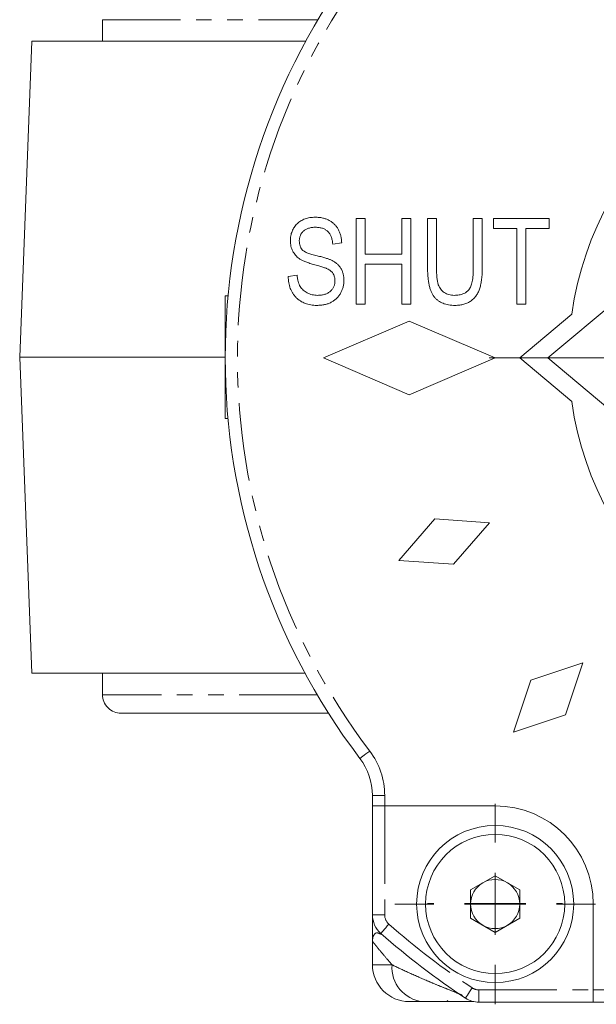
# Model space of a CAD drawing. Header units: millimetres. Extents: x 7 to 423, y -121 to 502.
# Tile 1 of 10: x 32 to 79, y -121 to -40. Entities that reach past the tile are written whole.
import ezdxf

# ---------------------------------------------------------------- set-up
doc = ezdxf.new("R2010")
doc.units = ezdxf.units.MM
doc.linetypes.add('PHANTOM', pattern=[12.7, 6.35, -1.27, 1.27, -1.27, 1.27, -1.27])

# ---------------------------------------------------------------- blocks, each defined once
blk = doc.blocks.new('SW_CENTERMARKSYMBOL_10')
at = {"color": 0, "linetype": 'Continuous', "lineweight": 0}
for p, q in [((0, 5), (0, 5.5)), ((0, 0), (0, 2.5)), ((-5, 0), (-5.5, 0)), ((0, 0), (-2.5, 0)), ((0, 0), (0, -2.5)), ((0, 0), (2.5, 0)), ((5, 0), (5.5, 0)), ((0, -5), (0, -5.5))]:
    blk.add_line(p, q, dxfattribs=at)
blk = doc.blocks.new('SW_CENTERMARKSYMBOL_14')
at = {"color": 0, "linetype": 'Continuous', "lineweight": 0}
for p, q in [((0, 5), (0, 32.5)), ((0, 0), (0, 2.5)), ((-5, 0), (-32.5, 0)), ((0, 0), (-2.5, 0)), ((0, 0), (0, -2.5)), ((0, 0), (2.5, 0)), ((5, 0), (32.5, 0)), ((0, -5), (0, -32.5))]:
    blk.add_line(p, q, dxfattribs=at)
blk = doc.blocks.new('SW_CENTERMARKSYMBOL_15')
at = {"color": 0, "linetype": 'Continuous', "lineweight": 0}
for p, q in [((0, 5), (0, 8.17)), ((0, 0), (0, 2.5)), ((-5, 0), (-8.17, 0)), ((0, 0), (-2.5, 0)), ((0, 0), (0, -2.5)), ((0, 0), (2.5, 0)), ((5, 0), (8.17, 0)), ((0, -5), (0, -8.17))]:
    blk.add_line(p, q, dxfattribs=at)

msp = doc.modelspace()

# ---------------------------------------------------------------- linework, layer by layer
at = {"color": 7, "linetype": 'Continuous', "lineweight": 15}
for p, q in [((38.484, -40.484), (38.484, -42.234)), ((32.734, -42.234), (31.734, -67.984)), ((32.734, -42.234), (55.047, -42.234)), ((59.159, -56.67), (59.887, -56.67)), ((59.159, -63.67), (59.159, -56.67)), ((59.887, -56.67), (59.887, -59.579)), ((62.887, -59.579), (62.887, -56.67)), ((62.887, -56.67), (63.614, -56.67)), ((63.614, -56.67), (63.614, -63.67)), ((64.977, -56.67), (65.705, -56.67)), ((64.977, -60.699), (64.977, -56.67)), ((65.705, -56.67), (65.705, -60.703)), ((68.705, -60.703), (68.705, -56.67)), ((68.705, -56.67), (69.432, -56.67)), ((69.432, -56.67), (69.432, -60.699)), ((70.341, -57.488), (70.341, -56.67)), ((70.341, -56.67), (74.887, -56.67)), ((74.887, -56.67), (74.887, -57.488)), ((72.25, -57.488), (70.341, -57.488)), ((72.25, -63.67), (72.25, -57.488)), ((72.977, -57.488), (72.977, -63.67)), ((74.887, -57.488), (72.977, -57.488)), ((57.977, -58.67), (57.25, -58.761)), ((59.887, -59.579), (62.887, -59.579)), ((59.887, -60.398), (59.887, -63.67)), ((62.887, -60.398), (59.887, -60.398)), ((62.887, -63.67), (62.887, -60.398)), ((53.614, -61.398), (54.341, -61.307)), ((48.484, -62.984), (48.484, -72.984)), ((48.72, -62.984), (48.484, -62.984)), ((80.584, -63.171), (74.784, -68.037)), ((59.887, -63.67), (59.159, -63.67)), ((63.614, -63.67), (62.887, -63.67)), ((72.977, -63.67), (72.25, -63.67)), ((76.729, -64.475), (72.484, -68.037)), ((63.484, -65.037), (56.484, -68.037)), ((70.484, -68.037), (63.484, -65.037)), ((31.734, -67.984), (32.734, -93.734)), ((31.734, -67.984), (48.484, -67.984)), ((56.484, -68.037), (63.484, -71.037)), ((63.484, -71.037), (70.484, -68.037)), ((72.484, -68.037), (76.729, -71.599)), ((74.784, -68.037), (80.584, -72.904)), ((48.711, -72.984), (48.484, -72.984)), ((65.568, -81.163), (62.638, -84.542)), ((70.029, -81.48), (65.568, -81.163)), ((67.099, -84.859), (70.029, -81.48)), ((62.638, -84.542), (67.099, -84.859)), ((77.644, -92.877), (73.401, -94.291)), ((76.23, -97.119), (77.644, -92.877)), ((54.99, -93.734), (32.734, -93.734)), ((38.484, -93.734), (38.484, -95.484)), ((73.401, -94.291), (71.987, -98.534)), ((39.984, -96.984), (56.897, -96.984)), ((71.987, -98.534), (76.23, -97.119)), ((60.484, -104.537), (60.484, -103.702)), ((60.484, -113.427), (60.484, -104.537)), ((60.484, -104.537), (61.484, -104.537)), ((70.484, -104.537), (61.484, -104.537)), ((68.484, -111.383), (70.484, -110.228)), ((70.484, -110.228), (72.484, -111.383)), ((68.484, -113.692), (68.484, -111.383)), ((72.484, -111.383), (72.484, -113.692)), ((78.484, -119.537), (78.484, -112.537)), ((70.484, -114.847), (68.484, -113.692)), ((72.484, -113.692), (70.484, -114.847)), ((60.484, -115.579), (60.484, -117.484)), ((78.484, -119.537), (78.484, -120.537)), ((64.578, -120.484), (63.484, -120.484)), ((66.584, -120.408), (66.66, -120.484)), ((78.484, -120.537), (69.167, -120.537)), ((126.484, -120.537), (78.484, -120.537))]:
    msp.add_line(p, q, dxfattribs=at)
at = {"color": 8, "linetype": 'PHANTOM', "lineweight": 0}
for p, q in [((38.484, -40.484), (56.042, -40.484)), ((55.979, -95.484), (38.484, -95.484)), ((61.484, -103.702), (60.484, -103.702)), ((61.484, -103.702), (61.484, -104.537)), ((61.484, -104.537), (61.484, -113.427)), ((60.484, -113.427), (61.484, -113.427)), ((60.484, -117.484), (62.083, -117.484)), ((69.167, -119.537), (69.167, -120.537)), ((69.167, -119.537), (78.484, -119.537)), ((78.484, -119.537), (126.484, -119.537))]:
    msp.add_line(p, q, dxfattribs=at)
at = {"color": 8, "linetype": 'PHANTOM', "lineweight": 0, "flags": 128}
for points in [[(60.263, -100.075), (60.108, -100.193), (59.958, -100.307), (59.821, -100.411), (59.7, -100.503), (59.601, -100.578), (59.527, -100.634), (59.482, -100.668), (59.467, -100.68)], [(61.822, -114.178), (61.693, -114.324), (61.569, -114.465), (61.455, -114.594), (61.355, -114.708), (61.273, -114.801), (61.212, -114.871), (61.174, -114.913), (61.161, -114.928)], [(68.065, -120.207), (68.076, -120.191), (68.107, -120.143), (68.158, -120.066), (68.227, -119.962), (68.31, -119.836), (68.405, -119.691), (68.509, -119.535), (68.616, -119.372)]]:
    msp.add_lwpolyline(points, dxfattribs=at)
at = {"color": 7, "linetype": 'Continuous', "lineweight": 15}
for radius in [6.4, 5.67]:
    msp.add_circle((70.484, -112.537), radius, dxfattribs=at)
for centre, radius, start, end in [((102.484, -68.037), 54, 142.80761, 217.19239), ((102.484, -68.037), 26, 187.87455, 172.12545), ((55.484, -103.702), 5, 0, 37.19239), ((70.484, -112.537), 8, 0, 90), ((70.484, -112.537), 2, 60, 120), ((70.484, -112.537), 2, 120, 180), ((70.484, -112.537), 2, 0, 60), ((70.484, -112.537), 2, 180, 240), ((70.484, -112.537), 2, 300, 0), ((62.484, -113.427), 2, 180, 228.61183), ((70.484, -112.537), 2, 240, 300), ((102.484, -68.037), 62.5, 228.61183, 236.58573), ((63.484, -117.484), 3, 180, 270), ((69.167, -118.537), 2, 236.58573, 270)]:
    msp.add_arc(centre, radius, start, end, dxfattribs=at)
at = {"color": 8, "linetype": 'PHANTOM', "lineweight": 0}
for centre, radius, start, end in [((102.484, -68.037), 53, 142.80761, 217.19239), ((55.484, -103.702), 6, 0, 37.19239), ((62.484, -113.427), 1, 180, 228.61183), ((102.484, -68.037), 61.5, 228.61183, 236.58573), ((64.856, -117.715), 2.783, 175.23162, 264.26342), ((69.167, -118.537), 1, 236.58573, 270)]:
    msp.add_arc(centre, radius, start, end, dxfattribs=at)
at = {"color": 7, "linetype": 'Continuous', "lineweight": 15}
for points, knots in [([(53.796, -58.497), (53.797, -58.428), (53.8, -58.293), (53.827, -58.095), (53.868, -57.907), (53.931, -57.729), (54.007, -57.559), (54.103, -57.402), (54.215, -57.252), (54.344, -57.114), (54.486, -56.987), (54.643, -56.879), (54.811, -56.786), (54.991, -56.709), (55.183, -56.651), (55.388, -56.61), (55.603, -56.584), (55.751, -56.581), (55.827, -56.579)], [0, 0, 0, 0, 0.065534, 0.128827, 0.189955, 0.249648, 0.308248, 0.366796, 0.425501, 0.485892, 0.546682, 0.606687, 0.667522, 0.729426, 0.793138, 0.859027, 0.927697, 1, 1, 1, 1]), ([(55.827, -56.579), (55.93, -56.582), (56.132, -56.588), (56.425, -56.635), (56.697, -56.715), (56.949, -56.826), (57.177, -56.966), (57.378, -57.136), (57.554, -57.333), (57.7, -57.557), (57.818, -57.805), (57.904, -58.075), (57.961, -58.366), (57.972, -58.567), (57.977, -58.67)], [0, 0, 0, 0, 0.091915, 0.17935, 0.26276, 0.343825, 0.423054, 0.500154, 0.577402, 0.656471, 0.73765, 0.820878, 0.907923, 1, 1, 1, 1]), ([(55.851, -57.398), (55.798, -57.398), (55.697, -57.399), (55.549, -57.416), (55.41, -57.439), (55.281, -57.473), (55.162, -57.517), (55.052, -57.57), (54.952, -57.634), (54.861, -57.707), (54.782, -57.788), (54.712, -57.874), (54.653, -57.966), (54.606, -58.065), (54.569, -58.169), (54.542, -58.279), (54.526, -58.395), (54.524, -58.474), (54.523, -58.514)], [0, 0, 0, 0, 0.080424, 0.155448, 0.227487, 0.294949, 0.359799, 0.42102, 0.481902, 0.540608, 0.598482, 0.655152, 0.710201, 0.765597, 0.821722, 0.879164, 0.938369, 1, 1, 1, 1]), ([(57.25, -58.761), (57.245, -58.705), (57.234, -58.596), (57.206, -58.439), (57.169, -58.293), (57.123, -58.158), (57.065, -58.035), (57.001, -57.922), (56.925, -57.821), (56.842, -57.731), (56.748, -57.653), (56.647, -57.584), (56.536, -57.526), (56.415, -57.479), (56.287, -57.442), (56.15, -57.417), (56.003, -57.401), (55.903, -57.399), (55.851, -57.398)], [0, 0, 0, 0, 0.076573, 0.149323, 0.217219, 0.282087, 0.343266, 0.402231, 0.458477, 0.514151, 0.569073, 0.624353, 0.681191, 0.739404, 0.79983, 0.862831, 0.929646, 1, 1, 1, 1]), ([(55.683, -60.42), (55.617, -60.402), (55.49, -60.366), (55.308, -60.308), (55.14, -60.253), (54.988, -60.193), (54.849, -60.137), (54.726, -60.076), (54.618, -60.017), (54.494, -59.939), (54.357, -59.829), (54.213, -59.682), (54.087, -59.519), (53.982, -59.34), (53.897, -59.148), (53.84, -58.941), (53.801, -58.723), (53.797, -58.573), (53.796, -58.497)], [0, 0, 0, 0, 0.069613, 0.134156, 0.194122, 0.24927, 0.300398, 0.34646, 0.388252, 0.425903, 0.496106, 0.565535, 0.634846, 0.704759, 0.775666, 0.847725, 0.922418, 1, 1, 1, 1]), ([(54.523, -58.514), (54.525, -58.586), (54.53, -58.724), (54.573, -58.917), (54.644, -59.087), (54.716, -59.179), (54.752, -59.224)], [0, 0, 0, 0, 0.283774, 0.539584, 0.775645, 1, 1, 1, 1]), ([(54.752, -59.224), (54.773, -59.246), (54.82, -59.293), (54.911, -59.352), (55.018, -59.414), (55.149, -59.47), (55.298, -59.529), (55.468, -59.583), (55.658, -59.639), (55.793, -59.673), (55.864, -59.69)], [0, 0, 0, 0, 0.075016, 0.16293, 0.264674, 0.38097, 0.512309, 0.658221, 0.820832, 1, 1, 1, 1]), ([(55.864, -59.69), (55.933, -59.707), (56.067, -59.739), (56.259, -59.79), (56.436, -59.836), (56.596, -59.881), (56.74, -59.927), (56.867, -59.97), (56.98, -60.008), (57.048, -60.037), (57.08, -60.051)], [0, 0, 0, 0, 0.169324, 0.325355, 0.468916, 0.600312, 0.718846, 0.824985, 0.918758, 1, 1, 1, 1]), ([(57.08, -60.051), (57.165, -60.092), (57.33, -60.172), (57.55, -60.329), (57.739, -60.506), (57.892, -60.71), (58.013, -60.933), (58.098, -61.179), (58.15, -61.445), (58.156, -61.628), (58.159, -61.723)], [0, 0, 0, 0, 0.133785, 0.259385, 0.380822, 0.499531, 0.618358, 0.739896, 0.866296, 1, 1, 1, 1]), ([(57.432, -61.744), (57.43, -61.694), (57.427, -61.596), (57.401, -61.453), (57.357, -61.321), (57.297, -61.198), (57.219, -61.086), (57.123, -60.985), (57.009, -60.895), (56.901, -60.827), (56.795, -60.778), (56.696, -60.735), (56.577, -60.69), (56.437, -60.642), (56.277, -60.591), (56.097, -60.537), (55.897, -60.479), (55.757, -60.44), (55.683, -60.42)], [0, 0, 0, 0, 0.062827, 0.122373, 0.180384, 0.236489, 0.292629, 0.350398, 0.410193, 0.473423, 0.510212, 0.55528, 0.608473, 0.669857, 0.740038, 0.817917, 0.904812, 1, 1, 1, 1]), ([(67.215, -63.761), (67.124, -63.76), (66.948, -63.757), (66.693, -63.723), (66.456, -63.671), (66.235, -63.597), (66.033, -63.502), (65.847, -63.386), (65.68, -63.247), (65.529, -63.087), (65.397, -62.899), (65.284, -62.679), (65.19, -62.426), (65.11, -62.143), (65.05, -61.828), (65.009, -61.48), (64.981, -61.1), (64.979, -60.836), (64.977, -60.699)], [0, 0, 0, 0, 0.0621711, 0.1208758, 0.1761981, 0.2290707, 0.2801445, 0.3296926, 0.3791295, 0.4286081, 0.4804132, 0.536863, 0.5981211, 0.665054, 0.7386094, 0.8185765, 0.9056472, 1, 1, 1, 1]), ([(65.705, -60.703), (65.705, -60.779), (65.707, -60.926), (65.714, -61.139), (65.725, -61.336), (65.74, -61.516), (65.761, -61.679), (65.786, -61.826), (65.816, -61.957), (65.86, -62.108), (65.933, -62.274), (66.043, -62.451), (66.178, -62.602), (66.336, -62.727), (66.516, -62.824), (66.714, -62.893), (66.931, -62.935), (67.081, -62.94), (67.159, -62.943)], [0, 0, 0, 0, 0.074505, 0.143952, 0.207916, 0.266902, 0.320566, 0.368949, 0.412615, 0.451707, 0.52237, 0.589127, 0.654338, 0.719234, 0.785079, 0.853278, 0.923972, 1, 1, 1, 1]), ([(67.159, -62.943), (67.225, -62.942), (67.352, -62.939), (67.535, -62.918), (67.704, -62.883), (67.859, -62.831), (68.001, -62.768), (68.13, -62.689), (68.242, -62.595), (68.343, -62.486), (68.43, -62.354), (68.505, -62.198), (68.566, -62.014), (68.618, -61.804), (68.657, -61.567), (68.685, -61.303), (68.702, -61.012), (68.704, -60.809), (68.705, -60.703)], [0, 0, 0, 0, 0.062128, 0.120557, 0.174825, 0.22647, 0.275397, 0.322468, 0.368782, 0.414633, 0.463298, 0.517828, 0.578724, 0.647359, 0.723099, 0.807264, 0.899204, 1, 1, 1, 1]), ([(69.432, -60.699), (69.432, -60.781), (69.431, -60.942), (69.42, -61.178), (69.407, -61.404), (69.386, -61.617), (69.357, -61.819), (69.323, -62.01), (69.284, -62.19), (69.238, -62.359), (69.184, -62.518), (69.12, -62.668), (69.047, -62.809), (68.964, -62.943), (68.868, -63.066), (68.764, -63.182), (68.651, -63.29), (68.526, -63.388), (68.393, -63.477), (68.25, -63.552), (68.1, -63.618), (67.939, -63.67), (67.771, -63.711), (67.593, -63.739), (67.407, -63.759), (67.28, -63.76), (67.215, -63.761)], [0, 0, 0, 0, 0.057011, 0.111445, 0.163641, 0.21303, 0.260012, 0.304613, 0.347221, 0.387277, 0.425715, 0.463142, 0.50007, 0.535979, 0.571955, 0.60768, 0.643832, 0.680212, 0.717105, 0.754184, 0.792042, 0.830687, 0.870815, 0.911966, 0.955096, 1, 1, 1, 1]), ([(55.955, -63.761), (55.868, -63.759), (55.7, -63.756), (55.455, -63.725), (55.223, -63.676), (55.005, -63.606), (54.799, -63.516), (54.606, -63.407), (54.428, -63.277), (54.264, -63.127), (54.117, -62.961), (53.986, -62.78), (53.876, -62.584), (53.786, -62.373), (53.713, -62.15), (53.659, -61.912), (53.625, -61.659), (53.618, -61.486), (53.614, -61.398)], [0, 0, 0, 0, 0.0690622, 0.1347659, 0.1976107, 0.2585282, 0.3181274, 0.3770583, 0.4356858, 0.4947336, 0.5540911, 0.6133334, 0.6729242, 0.7340655, 0.7962988, 0.8612409, 0.9289703, 1, 1, 1, 1]), ([(54.341, -61.307), (54.352, -61.399), (54.372, -61.575), (54.427, -61.821), (54.5, -62.034), (54.591, -62.22), (54.708, -62.377), (54.841, -62.519), (54.997, -62.642), (55.173, -62.75), (55.366, -62.837), (55.573, -62.897), (55.791, -62.936), (55.941, -62.941), (56.017, -62.943)], [0, 0, 0, 0, 0.106713, 0.202383, 0.287988, 0.365132, 0.438155, 0.511442, 0.587093, 0.665986, 0.746839, 0.82888, 0.91253, 1, 1, 1, 1]), ([(58.159, -61.723), (58.156, -61.818), (58.15, -62.005), (58.096, -62.28), (58.007, -62.541), (57.884, -62.786), (57.732, -63.011), (57.554, -63.21), (57.348, -63.379), (57.117, -63.519), (56.862, -63.63), (56.581, -63.705), (56.276, -63.753), (56.064, -63.758), (55.955, -63.761)], [0, 0, 0, 0, 0.0842735, 0.1665166, 0.2473878, 0.3288365, 0.4090983, 0.4877267, 0.5657078, 0.6449849, 0.7265584, 0.8120698, 0.9027288, 1, 1, 1, 1]), ([(56.017, -62.943), (56.072, -62.942), (56.178, -62.94), (56.332, -62.924), (56.477, -62.899), (56.612, -62.861), (56.739, -62.817), (56.855, -62.758), (56.963, -62.691), (57.061, -62.613), (57.147, -62.526), (57.225, -62.434), (57.289, -62.333), (57.342, -62.228), (57.381, -62.116), (57.412, -61.998), (57.429, -61.873), (57.431, -61.788), (57.432, -61.744)], [0, 0, 0, 0, 0.078125, 0.15183, 0.222152, 0.289023, 0.352598, 0.414842, 0.474935, 0.534843, 0.593414, 0.650787, 0.707286, 0.763458, 0.819724, 0.877852, 0.937479, 1, 1, 1, 1]), ([(38.484, -95.484), (38.484, -95.664), (38.517, -95.858), (38.667, -96.231), (38.784, -96.409), (39.08, -96.699), (39.257, -96.811), (39.623, -96.953), (39.81, -96.984), (39.984, -96.984)], [0, 0, 0, 0, 0.25, 0.25, 0.5, 0.5, 0.75, 0.75, 1, 1, 1, 1]), ([(60.484, -115.579), (60.484, -115.575), (60.484, -115.534), (60.484, -115.324), (60.484, -114.74), (60.484, -113.981), (60.484, -113.604), (60.484, -113.427)], [0, 0, 0, 0, 0.003753, 0.041333, 0.213584, 0.632559, 1, 1, 1, 1]), ([(64.578, -120.484), (64.902, -120.484), (66.047, -120.484), (67.727, -120.484), (68.561, -120.484), (68.754, -120.484)], [0, 0, 0, 0, 0.23251, 0.822485, 1, 1, 1, 1])]:
    msp.add_open_spline(points, degree=3, knots=knots, dxfattribs=at)
at = {"color": 8, "linetype": 'PHANTOM', "lineweight": 0}
for points, knots in [([(61.129, -114.99), (61.072, -114.957), (60.767, -114.781), (60.542, -115.068), (60.488, -115.44), (60.484, -115.536), (60.484, -115.556), (60.484, -115.577), (60.484, -115.579)], [0, 0, 0, 0, 0.149693, 0.810261, 0.961714, 0.962435, 0.996191, 1, 1, 1, 1]), ([(62.083, -117.484), (61.848, -117.216), (61.631, -116.964), (61.242, -116.504), (61.073, -116.3), (60.861, -116.044), (60.798, -115.966), (60.687, -115.83), (60.639, -115.771), (60.523, -115.628), (60.484, -115.579), (60.484, -115.579)], [0, 0, 0, 0, 0.25, 0.25, 0.5, 0.5, 0.625, 0.625, 0.75, 0.75, 1, 1, 1, 1]), ([(67.804, -119.98), (67.764, -119.953), (67.687, -119.917), (67.501, -119.837), (67.392, -119.791), (67.046, -119.65), (66.791, -119.549), (66.271, -119.339), (66.005, -119.231), (65.474, -119.012), (65.209, -118.901), (64.424, -118.567), (63.913, -118.342), (62.947, -117.902), (62.493, -117.687), (62.083, -117.484)], [0, 0, 0, 0, 0.0625, 0.0625, 0.125, 0.125, 0.25, 0.25, 0.375, 0.375, 0.5, 0.5, 0.75, 0.75, 1, 1, 1, 1])]:
    msp.add_open_spline(points, degree=3, knots=knots, dxfattribs=at)

# ---------------------------------------------------------------- block references
at = {"color": 7, "linetype": 'Continuous', "lineweight": 0}
for name, p in [('SW_CENTERMARKSYMBOL_14', (102.484, -68.037)), ('SW_CENTERMARKSYMBOL_15', (70.484, -112.537)), ('SW_CENTERMARKSYMBOL_10', (70.484, -112.484))]:
    msp.add_blockref(name, p, dxfattribs=at)

doc.saveas('drawing.dxf')
